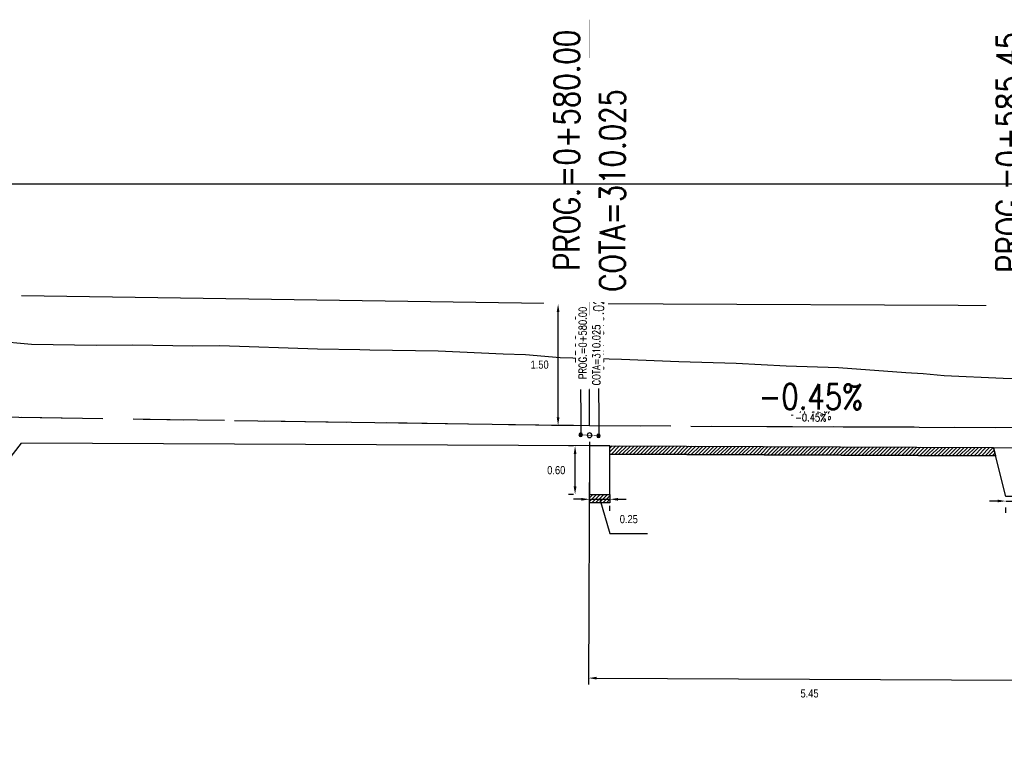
# Model space of a CAD drawing. Header units: metres. Extents: x 719936 to 720643, y 9143565 to 9144018.
# Tile 25 of 56: x 720498 to 720510, y 9143950 to 9143959. Entities that reach past the tile are written whole.
import ezdxf

# ---------------------------------------------------------------- set-up
doc = ezdxf.new("R2010")
doc.units = ezdxf.units.M
for name, pattern in [('CENTER', [2, 1.25, -0.25, 0.25, -0.25]), ('CENTER2', [1.125, 0.75, -0.125, 0.125, -0.125]), ('DASHED', [0.75, 0.5, -0.25]), ('DASHED2', [0.375, 0.25, -0.125])]:
    doc.linetypes.add(name, pattern=pattern)
for name, color, linetype in [('-01-C-DESCOLMA', 5, 'CENTER2'), ('01_CIVI_322_PF_GRID', 8, 'Continuous'), ('AecObjExplode_PLANTA RAPIDA_Vport_1ECE', 7, 'Continuous'), ('AecObjExplode_PLANTA RAPIDA_Vport_1ED3', 7, 'Continuous'), ('AecObjExplode_PLANTA RAPIDA_Vport_1ED7', 7, 'Continuous'), ('AecObjExplode_PLANTA RAPIDA_Vport_220C', 7, 'Continuous'), ('AecObjExplode_PLANTA RAPIDA_Vport_22C7', 7, 'Continuous'), ('AecObjExplode_PLANTA RAPIDA_Vport_22CB', 7, 'Continuous'), ('AecObjExplode_PLANTA RAPIDA_Vport_22E2', 7, 'Continuous'), ('AecObjExplode_PLANTA RAPIDA_Vport_22EB', 7, 'Continuous'), ('AecObjExplode_PLANTA RAPIDA_Vport_2460', 7, 'Continuous'), ('AecObjExplode_PLANTA RAPIDA_Vport_2496', 7, 'Continuous'), ('AIR.A3-TN', 32, 'Continuous'), ('AIR.A3_NOTAS', 7, 'Continuous'), ('AIR_NOTAS A-3', 7, 'Continuous'), ('C-ALIG', 5, 'CENTER'), ('C-Borde de Camino', 2, 'Continuous'), ('Layer1 (.05)', 8, 'Continuous'), ('LNII-TP-TEXTO', 1, 'Continuous')]:
    doc.layers.add(name, color=color, linetype=linetype)
doc.layers.add('COTAS-01', color=1, linetype='Continuous', lineweight=30)
doc.styles.add('AIR-Simplex.(0.80)', font='simplex.shx', dxfattribs={"width": 0.8})
doc.styles.add('Arial Narrow', font='ARIALN.TTF')
doc.styles.add('R80-50', font='romans.shx', dxfattribs={"width": 0.8, "height": 0.3})
doc.dimstyles.new('1-50', dxfattribs={"dimtxt": 0.3, "dimasz": 0.06, "dimexe": 0.08, "dimexo": 0.2, "dimgap": 0.05, "dimtad": 2, "dimtih": 1, "dimtoh": 1, "dimzin": 4, "dimdsep": 46, "dimtxsty": 'R80-50', "dimblk1": 'TICK2', "dimblk2": 'TICK2', "dimsah": 1, "dimcen": 0.09, "dimclrd": 1, "dimclre": 1, "dimclrt": 7, "dimadec": 0, "dimazin": 0, "dimtfac": 1, "dimtmove": 0, "dimatfit": 3, "dimldrblk": 'TICK2', "dimfxl": 1, "dimtolj": 1, "dimtzin": 0, "dimarcsym": 0})
pattern_1 = [(45, (1517.2198, 2008.505966), (-0.02245064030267, 0.02245064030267), [])]

# ---------------------------------------------------------------- blocks, each defined once
blk = doc.blocks.new('*D46')
at = {"color": 1, "lineweight": -2, "transparency": 16777216}
for p, q in [((720505.044, 9143955.207), (720504.776, 9143955.207)), ((720504.856, 9143953.807), (720504.856, 9143955.107)), ((720505.044, 9143953.707), (720504.776, 9143953.707))]:
    blk.add_line(p, q, dxfattribs=at)
at = {"color": 1, "transparency": 16777216}
for points in [[(720504.839, 9143955.107), (720504.872, 9143955.107), (720504.856, 9143955.207)], [(720504.839, 9143953.807), (720504.872, 9143953.807), (720504.856, 9143953.707)]]:
    blk.add_solid(points, dxfattribs=at)
at = {"layer": 'Defpoints', "color": 0, "transparency": 16777216}
for p in [(720504.856, 9143955.207), (720505.244, 9143955.207), (720505.244, 9143953.707)]:
    blk.add_point(p, dxfattribs=at)
at = {"color": 7, "transparency": 16777216, "insert": (720504.628, 9143954.457), "char_height": 0.1, "attachment_point": 5, "style": 'Arial Narrow'}
blk.add_mtext('\\A1;1.50', dxfattribs=at)
blk = doc.blocks.new('TICK2')
at = {"layer": 'COTAS-01', "ltscale": 0.5}
blk.add_line((-1.25, 0), (1.25, 0), dxfattribs=at)
blk.add_circle((0, 0), 0.5, dxfattribs=at)
blk = doc.blocks.new('*D48')
at = {"color": 1, "lineweight": -2, "transparency": 16777216}
for p, q in [((720505.243, 9143953.507), (720505.229, 9143950.516)), ((720510.693, 9143953.483), (720510.679, 9143950.491)), ((720505.33, 9143950.595), (720510.58, 9143950.572))]:
    blk.add_line(p, q, dxfattribs=at)
at = {"color": 1, "transparency": 16777216}
for points in [[(720505.33, 9143950.612), (720505.33, 9143950.579), (720505.23, 9143950.596)], [(720510.58, 9143950.588), (720510.58, 9143950.555), (720510.68, 9143950.571)]]:
    blk.add_solid(points, dxfattribs=at)
at = {"layer": 'Defpoints', "color": 0, "transparency": 16777216}
for p in [(720505.244, 9143953.707), (720510.694, 9143953.683), (720510.68, 9143950.571)]:
    blk.add_point(p, dxfattribs=at)
at = {"color": 7, "transparency": 16777216, "insert": (720507.954, 9143950.407), "char_height": 0.1, "attachment_point": 5, "style": 'Arial Narrow'}
blk.add_mtext('\\A1;5.45', dxfattribs=at)
blk = doc.blocks.new('water stop')
at = {"layer": 'Layer1 (.05)'}
h = blk.add_hatch(dxfattribs=at)
h.set_pattern_fill('AR-BRSTD', color=256, scale=0.013033)
h.set_pattern_definition([(0, (-322910.8009, -4097122.9582), (0, 0.88285196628), []), (90, (-322910.8009, -4097122.9582), (-1.32411243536, 0.88285196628), [0.88285196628, -0.88285196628])])
edge = h.paths.add_edge_path()
edge.add_arc((720675.31, 9143996.886), 0.0283, 176.5714, 536.5714, ccw=False)
h = blk.add_hatch(color=256, dxfattribs=at)
h.dxf.hatch_style = 1
edge = h.paths.add_edge_path()
edge.add_arc((720675.2, 9143996.886), 0.0221, 176.5714, 536.5714, ccw=False)
h = blk.add_hatch(color=256, dxfattribs=at)
h.dxf.hatch_style = 1
edge = h.paths.add_edge_path()
edge.add_arc((720675.42, 9143996.886), 0.0221, 176.5714, 536.5714, ccw=False)
at = {"layer": 'LNII-TP-TEXTO'}
h = blk.add_hatch(dxfattribs=at)
h.set_pattern_fill('AR-BRSTD', color=1, scale=0.013033)
h.set_pattern_definition([(0, (-322910.9113, -4097122.9582), (0, 0.88285196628), []), (90, (-322910.9113, -4097122.9582), (-1.32411243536, 0.88285196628), [0.88285196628, -0.88285196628])])
edge = h.paths.add_edge_path()
edge.add_arc((720675.2, 9143996.886), 0.0221, 176.5714, 536.5714, ccw=False)
h = blk.add_hatch(dxfattribs=at)
h.set_pattern_fill('AR-BRSTD', color=1, scale=0.009)
h.set_pattern_definition([(0, (0.0762, 0), (0, 0.6096762), []), (90, (0.0762, 0), (-0.9144, 0.6096762), [0.6096762, -0.6096762])])
edge = h.paths.add_edge_path()
edge.add_arc((720675.42, 9143996.886), 0.0221, 176.5714, 536.5714, ccw=False)
at = {"layer": 'Layer1 (.05)', "const_width": 0.00724, "flags": 128}
blk.add_lwpolyline([(720675.2, 9143996.886), (720675.42, 9143996.886)], dxfattribs=at)
at = {"layer": 'Layer1 (.05)'}
for centre, radius in [((720675.31, 9143996.886), 0.0283), ((720675.2, 9143996.886), 0.0221), ((720675.42, 9143996.886), 0.0221)]:
    blk.add_circle(centre, radius, dxfattribs=at)
blk = doc.blocks.new('*D54')
at = {"color": 1, "lineweight": -2, "transparency": 16777216}
for p, q in [((720505.144, 9143952.799), (720505.044, 9143952.799)), ((720505.244, 9143952.799), (720505.494, 9143952.799)), ((720505.244, 9143952.799), (720505.494, 9143952.799)), ((720505.369, 9143952.799), (720505.495, 9143952.378)), ((720505.594, 9143952.799), (720505.694, 9143952.799)), ((720505.244, 9143952.657), (720505.244, 9143952.719)), ((720505.494, 9143952.657), (720505.494, 9143952.719)), ((720505.495, 9143952.378), (720505.959, 9143952.378))]:
    blk.add_line(p, q, dxfattribs=at)
at = {"color": 1, "transparency": 16777216}
for points in [[(720505.144, 9143952.815), (720505.144, 9143952.782), (720505.244, 9143952.799)], [(720505.594, 9143952.815), (720505.594, 9143952.782), (720505.494, 9143952.799)]]:
    blk.add_solid(points, dxfattribs=at)
at = {"layer": 'Defpoints', "color": 0, "transparency": 16777216}
for p in [(720505.244, 9143952.857), (720505.494, 9143952.857), (720505.494, 9143952.799)]:
    blk.add_point(p, dxfattribs=at)
at = {"color": 7, "transparency": 16777216, "insert": (720505.727, 9143952.554), "char_height": 0.1, "attachment_point": 5, "style": 'Arial Narrow'}
blk.add_mtext('\\A1;0.25', dxfattribs=at)
blk = doc.blocks.new('*D55')
at = {"color": 1, "lineweight": -2, "transparency": 16777216}
for p, q in [((720505.044, 9143953.457), (720504.985, 9143953.457)), ((720505.065, 9143952.957), (720505.065, 9143953.357)), ((720505.044, 9143952.857), (720504.985, 9143952.857))]:
    blk.add_line(p, q, dxfattribs=at)
at = {"color": 1, "transparency": 16777216}
for points in [[(720505.048, 9143953.357), (720505.082, 9143953.357), (720505.065, 9143953.457)], [(720505.048, 9143952.957), (720505.082, 9143952.957), (720505.065, 9143952.857)]]:
    blk.add_solid(points, dxfattribs=at)
at = {"layer": 'Defpoints', "color": 0, "transparency": 16777216}
for p in [(720505.065, 9143953.457), (720505.244, 9143953.457), (720505.244, 9143952.857)]:
    blk.add_point(p, dxfattribs=at)
at = {"color": 7, "transparency": 16777216, "insert": (720504.833, 9143953.157), "char_height": 0.1, "attachment_point": 5, "style": 'Arial Narrow'}
blk.add_mtext('\\A1;0.60', dxfattribs=at)
blk = doc.blocks.new('*D56')
at = {"color": 1, "lineweight": -2, "transparency": 16777216}
for p, q in [((720510.272, 9143952.777), (720510.172, 9143952.777)), ((720510.372, 9143952.777), (720510.672, 9143952.777)), ((720510.372, 9143952.777), (720510.672, 9143952.777)), ((720510.522, 9143952.777), (720510.649, 9143952.357)), ((720510.772, 9143952.777), (720510.872, 9143952.777)), ((720510.372, 9143952.633), (720510.372, 9143952.697)), ((720510.672, 9143952.633), (720510.672, 9143952.697)), ((720510.649, 9143952.357), (720511.111, 9143952.357))]:
    blk.add_line(p, q, dxfattribs=at)
at = {"color": 1, "transparency": 16777216}
for points in [[(720510.272, 9143952.794), (720510.272, 9143952.761), (720510.372, 9143952.777)], [(720510.772, 9143952.794), (720510.772, 9143952.761), (720510.672, 9143952.777)]]:
    blk.add_solid(points, dxfattribs=at)
at = {"layer": 'Defpoints', "color": 0, "transparency": 16777216}
for p in [(720510.372, 9143952.833), (720510.672, 9143952.833), (720510.672, 9143952.777)]:
    blk.add_point(p, dxfattribs=at)
at = {"color": 7, "transparency": 16777216, "insert": (720510.88, 9143952.533), "char_height": 0.1, "attachment_point": 5, "style": 'Arial Narrow'}
blk.add_mtext('\\A1;0.30', dxfattribs=at)
blk = doc.blocks.new('AecObjExplode_PLANTA RAPIDA_Vport_1ECE')
at = {"layer": '-01-C-DESCOLMA', "color": 5, "linetype": 'CENTER2', "lineweight": 30, "ltscale": 5, "flags": 128}
blk.add_lwpolyline([(720495.244, 9143953.852), (720505.244, 9143953.707), (720510.694, 9143953.683), (720522.941, 9143951.483), (720533.741, 9143951.483), (720535.244, 9143952.483), (720540.244, 9143952.432), (720543.244, 9143952.333)], dxfattribs=at)
at = {"layer": '01_CIVI_322_PF_GRID', "color": 7, "linetype": 'Continuous', "lineweight": -3}
blk.add_line((720495.244, 9143956.683), (720545.244, 9143956.683), dxfattribs=at)
at = {"layer": 'AIR.A3-TN', "color": 32, "linetype": 'Continuous', "lineweight": -3, "ltscale": 5, "flags": 128}
blk.add_lwpolyline([(720497.914, 9143954.749), (720498.367, 9143954.708), (720499.162, 9143954.697), (720499.616, 9143954.7), (720500.354, 9143954.69), (720500.689, 9143954.693), (720501.891, 9143954.653), (720502.414, 9143954.646), (720502.537, 9143954.639), (720503.378, 9143954.626), (720504.179, 9143954.589), (720504.453, 9143954.583), (720504.88, 9143954.547), (720505.638, 9143954.526), (720506.343, 9143954.496), (720507.052, 9143954.477), (720507.665, 9143954.442), (720508.311, 9143954.424), (720509.139, 9143954.361), (720509.354, 9143954.349), (720509.613, 9143954.322), (720510.341, 9143954.293), (720511.039, 9143954.266)], dxfattribs=at)
at = {"layer": 'AIR_NOTAS A-3', "color": 7, "linetype": 'Continuous', "lineweight": -3}
blk.add_line((720505.244, 9143953.707), (720505.244, 9143958.707), dxfattribs=at)
at = {"layer": 'AIR.A3_NOTAS', "color": 7, "linetype": 'Continuous', "lineweight": -3, "insert": (720507.97, 9143953.907), "char_height": 0.3125, "width": 1.37071, "attachment_point": 8, "rotation": 359.7423, "style": 'AIR-Simplex.(0.80)', "bg_fill": 3, "box_fill_scale": 1.08, "bg_fill_color": 256, "bg_fill_true_color": 13158600, "bg_fill_transparency": 0}
blk.add_mtext('-0.45%', dxfattribs=at)
at = {"layer": 'AIR_NOTAS A-3', "color": 7, "linetype": 'Continuous', "lineweight": -3, "char_height": 0.3125, "rotation": 90, "style": 'AIR-Simplex.(0.80)', "bg_fill": 3, "box_fill_scale": 1.4, "bg_fill_color": 256, "bg_fill_true_color": 13158600, "bg_fill_transparency": 0}
for s, insert, width, attachment_point in [('PROG.=0+580.00', (720505.119, 9143958.582), 3.25845, 9), ('PROG.=0+585.45', (720510.569, 9143958.558), 3.25845, 9), ('COTA=310.025', (720505.369, 9143955.356), 2.75345, 1)]:
    blk.add_mtext(s, dxfattribs=dict(at, insert=insert, width=width, attachment_point=attachment_point))
blk = doc.blocks.new('AecObjExplode_PLANTA RAPIDA_Vport_1ED3')
at = {"layer": '-01-C-DESCOLMA', "color": 5, "linetype": 'CENTER2', "lineweight": 30, "ltscale": 5, "flags": 128}
blk.add_lwpolyline([(720495.244, 9143953.852), (720505.244, 9143953.707), (720510.694, 9143953.683), (720522.941, 9143951.483), (720533.741, 9143951.483), (720535.244, 9143952.483), (720540.244, 9143952.432), (720543.244, 9143952.333)], dxfattribs=at)
at = {"layer": '01_CIVI_322_PF_GRID', "color": 7, "linetype": 'Continuous', "lineweight": -3}
blk.add_line((720495.244, 9143956.683), (720545.244, 9143956.683), dxfattribs=at)
at = {"layer": 'AIR.A3-TN', "color": 32, "linetype": 'Continuous', "lineweight": -3, "ltscale": 5, "flags": 128}
blk.add_lwpolyline([(720497.914, 9143954.749), (720498.367, 9143954.708), (720499.162, 9143954.697), (720499.616, 9143954.7), (720500.354, 9143954.69), (720500.689, 9143954.693), (720501.891, 9143954.653), (720502.414, 9143954.646), (720502.537, 9143954.639), (720503.378, 9143954.626), (720504.179, 9143954.589), (720504.453, 9143954.583), (720504.88, 9143954.547), (720505.638, 9143954.526), (720506.343, 9143954.496), (720507.052, 9143954.477), (720507.665, 9143954.442), (720508.311, 9143954.424), (720509.139, 9143954.361), (720509.354, 9143954.349), (720509.613, 9143954.322), (720510.341, 9143954.293), (720511.039, 9143954.266)], dxfattribs=at)
at = {"layer": 'AIR_NOTAS A-3', "color": 7, "linetype": 'Continuous', "lineweight": -3}
blk.add_line((720505.244, 9143953.707), (720505.244, 9143955.707), dxfattribs=at)
at = {"layer": 'AIR.A3_NOTAS', "color": 7, "linetype": 'Continuous', "lineweight": -3, "insert": (720507.969, 9143953.78), "char_height": 0.125, "width": 0.54829, "attachment_point": 8, "rotation": 359.7423, "style": 'AIR-Simplex.(0.80)', "bg_fill": 3, "box_fill_scale": 1.08, "bg_fill_color": 256, "bg_fill_true_color": 13158600, "bg_fill_transparency": 0}
blk.add_mtext('-0.45%', dxfattribs=at)
at = {"layer": 'AIR_NOTAS A-3', "color": 7, "linetype": 'Continuous', "lineweight": -3, "char_height": 0.125, "rotation": 90, "style": 'AIR-Simplex.(0.80)', "bg_fill": 3, "box_fill_scale": 1.4, "bg_fill_color": 256, "bg_fill_true_color": 13158600, "bg_fill_transparency": 0}
for s, insert, width, attachment_point in [('PROG.=0+580.00', (720505.194, 9143955.657), 1.30338, 9), ('COTA=310.025', (720505.294, 9143954.367), 1.10138, 1)]:
    blk.add_mtext(s, dxfattribs=dict(at, insert=insert, width=width, attachment_point=attachment_point))
blk = doc.blocks.new('AecObjExplode_PLANTA RAPIDA_Vport_1ED7')
at = {"layer": '-01-C-DESCOLMA', "color": 5, "linetype": 'CENTER2', "lineweight": 30, "ltscale": 5, "flags": 128}
blk.add_lwpolyline([(720495.244, 9143953.852), (720505.244, 9143953.707), (720510.694, 9143953.683), (720522.941, 9143951.483), (720533.741, 9143951.483), (720535.244, 9143952.483), (720540.244, 9143952.432), (720543.244, 9143952.333)], dxfattribs=at)
at = {"layer": '01_CIVI_322_PF_GRID', "color": 7, "linetype": 'Continuous', "lineweight": -3}
blk.add_line((720495.244, 9143956.683), (720545.244, 9143956.683), dxfattribs=at)
at = {"layer": 'AIR.A3-TN', "color": 32, "linetype": 'Continuous', "lineweight": -3, "ltscale": 5, "flags": 128}
blk.add_lwpolyline([(720497.914, 9143954.749), (720498.367, 9143954.708), (720499.162, 9143954.697), (720499.616, 9143954.7), (720500.354, 9143954.69), (720500.689, 9143954.693), (720501.891, 9143954.653), (720502.414, 9143954.646), (720502.537, 9143954.639), (720503.378, 9143954.626), (720504.179, 9143954.589), (720504.453, 9143954.583), (720504.88, 9143954.547), (720505.638, 9143954.526), (720506.343, 9143954.496), (720507.052, 9143954.477), (720507.665, 9143954.442), (720508.311, 9143954.424), (720509.139, 9143954.361), (720509.354, 9143954.349), (720509.613, 9143954.322), (720510.341, 9143954.293), (720511.039, 9143954.266)], dxfattribs=at)
at = {"layer": 'AIR_NOTAS A-3', "color": 7, "linetype": 'Continuous', "lineweight": -3}
blk.add_line((720505.244, 9143953.707), (720505.244, 9143955.707), dxfattribs=at)
at = {"layer": 'AIR.A3_NOTAS', "color": 7, "linetype": 'Continuous', "lineweight": -3, "insert": (720507.969, 9143953.78), "char_height": 0.125, "width": 0.54829, "attachment_point": 8, "rotation": 359.7423, "style": 'AIR-Simplex.(0.80)', "bg_fill": 3, "box_fill_scale": 1.08, "bg_fill_color": 256, "bg_fill_true_color": 13158600, "bg_fill_transparency": 0}
blk.add_mtext('-0.45%', dxfattribs=at)
at = {"layer": 'AIR_NOTAS A-3', "color": 7, "linetype": 'Continuous', "lineweight": -3, "char_height": 0.125, "rotation": 90, "style": 'AIR-Simplex.(0.80)', "bg_fill": 3, "box_fill_scale": 1.4, "bg_fill_color": 256, "bg_fill_true_color": 13158600, "bg_fill_transparency": 0}
for s, insert, width, attachment_point in [('PROG.=0+580.00', (720505.194, 9143955.657), 1.30338, 9), ('COTA=310.025', (720505.294, 9143954.367), 1.10138, 1)]:
    blk.add_mtext(s, dxfattribs=dict(at, insert=insert, width=width, attachment_point=attachment_point))
blk = doc.blocks.new('AecObjExplode_PLANTA RAPIDA_Vport_220C')
at = {"layer": '-01-C-DESCOLMA', "color": 5, "linetype": 'CENTER2', "lineweight": 30, "ltscale": 5, "flags": 128}
blk.add_lwpolyline([(720495.244, 9143953.852), (720505.244, 9143953.707), (720510.694, 9143953.683), (720522.941, 9143951.483), (720533.741, 9143951.483), (720535.244, 9143952.483), (720540.244, 9143952.432), (720543.244, 9143952.333)], dxfattribs=at)
at = {"layer": '01_CIVI_322_PF_GRID', "color": 7, "linetype": 'Continuous', "lineweight": -3}
blk.add_line((720495.244, 9143956.683), (720545.244, 9143956.683), dxfattribs=at)
at = {"layer": 'AIR.A3-TN', "color": 32, "linetype": 'Continuous', "lineweight": -3, "ltscale": 5, "flags": 128}
blk.add_lwpolyline([(720497.914, 9143954.749), (720498.367, 9143954.708), (720499.162, 9143954.697), (720499.616, 9143954.7), (720500.354, 9143954.69), (720500.689, 9143954.693), (720501.891, 9143954.653), (720502.414, 9143954.646), (720502.537, 9143954.639), (720503.378, 9143954.626), (720504.179, 9143954.589), (720504.453, 9143954.583), (720504.88, 9143954.547), (720505.638, 9143954.526), (720506.343, 9143954.496), (720507.052, 9143954.477), (720507.665, 9143954.442), (720508.311, 9143954.424), (720509.139, 9143954.361), (720509.354, 9143954.349), (720509.613, 9143954.322), (720510.341, 9143954.293), (720511.039, 9143954.266)], dxfattribs=at)
at = {"layer": 'AIR_NOTAS A-3', "color": 7, "linetype": 'Continuous', "lineweight": -3}
blk.add_line((720505.244, 9143953.707), (720505.244, 9143958.707), dxfattribs=at)
at = {"layer": 'AIR.A3_NOTAS', "color": 7, "linetype": 'Continuous', "lineweight": -3, "insert": (720507.97, 9143953.907), "char_height": 0.3125, "width": 1.37071, "attachment_point": 8, "rotation": 359.7423, "style": 'AIR-Simplex.(0.80)', "bg_fill": 3, "box_fill_scale": 1.08, "bg_fill_color": 256, "bg_fill_true_color": 13158600, "bg_fill_transparency": 0}
blk.add_mtext('-0.45%', dxfattribs=at)
at = {"layer": 'AIR_NOTAS A-3', "color": 7, "linetype": 'Continuous', "lineweight": -3, "char_height": 0.3125, "rotation": 90, "style": 'AIR-Simplex.(0.80)', "bg_fill": 3, "box_fill_scale": 1.4, "bg_fill_color": 256, "bg_fill_true_color": 13158600, "bg_fill_transparency": 0}
for s, insert, width, attachment_point in [('PROG.=0+580.00', (720505.119, 9143958.582), 3.25845, 9), ('PROG.=0+585.45', (720510.569, 9143958.558), 3.25845, 9), ('COTA=310.025', (720505.369, 9143955.356), 2.75345, 1)]:
    blk.add_mtext(s, dxfattribs=dict(at, insert=insert, width=width, attachment_point=attachment_point))
blk = doc.blocks.new('AecObjExplode_PLANTA RAPIDA_Vport_22C7')
at = {"layer": '-01-C-DESCOLMA', "color": 5, "linetype": 'CENTER2', "lineweight": 30, "ltscale": 5, "flags": 128}
blk.add_lwpolyline([(720495.244, 9143953.852), (720505.244, 9143953.707), (720510.694, 9143953.683), (720522.941, 9143951.483), (720533.741, 9143951.483), (720535.244, 9143952.483), (720540.244, 9143952.432), (720543.244, 9143952.333)], dxfattribs=at)
at = {"layer": '01_CIVI_322_PF_GRID', "color": 7, "linetype": 'Continuous', "lineweight": -3}
blk.add_line((720495.244, 9143956.683), (720545.244, 9143956.683), dxfattribs=at)
at = {"layer": 'AIR.A3-TN', "color": 32, "linetype": 'Continuous', "lineweight": -3, "ltscale": 5, "flags": 128}
blk.add_lwpolyline([(720497.914, 9143954.749), (720498.367, 9143954.708), (720499.162, 9143954.697), (720499.616, 9143954.7), (720500.354, 9143954.69), (720500.689, 9143954.693), (720501.891, 9143954.653), (720502.414, 9143954.646), (720502.537, 9143954.639), (720503.378, 9143954.626), (720504.179, 9143954.589), (720504.453, 9143954.583), (720504.88, 9143954.547), (720505.638, 9143954.526), (720506.343, 9143954.496), (720507.052, 9143954.477), (720507.665, 9143954.442), (720508.311, 9143954.424), (720509.139, 9143954.361), (720509.354, 9143954.349), (720509.613, 9143954.322), (720510.341, 9143954.293), (720511.039, 9143954.266)], dxfattribs=at)
at = {"layer": 'AIR_NOTAS A-3', "color": 7, "linetype": 'Continuous', "lineweight": -3}
blk.add_line((720505.244, 9143953.707), (720505.244, 9143955.207), dxfattribs=at)
at = {"layer": 'AIR.A3_NOTAS', "color": 7, "linetype": 'Continuous', "lineweight": -3, "insert": (720507.969, 9143953.759), "char_height": 0.0938, "width": 0.41121, "attachment_point": 8, "rotation": 359.7423, "style": 'AIR-Simplex.(0.80)', "bg_fill": 3, "box_fill_scale": 1.08, "bg_fill_color": 256, "bg_fill_true_color": 13158600, "bg_fill_transparency": 0}
blk.add_mtext('-0.45%', dxfattribs=at)
at = {"layer": 'AIR_NOTAS A-3', "color": 7, "linetype": 'Continuous', "lineweight": -3, "char_height": 0.09375, "rotation": 90, "style": 'AIR-Simplex.(0.80)', "bg_fill": 3, "box_fill_scale": 1.4, "bg_fill_color": 256, "bg_fill_true_color": 13158600, "bg_fill_transparency": 0}
for s, insert, width, attachment_point in [('PROG.=0+580.00', (720505.206, 9143955.17), 0.97754, 9), ('COTA=310.025', (720505.281, 9143954.202), 0.82604, 1)]:
    blk.add_mtext(s, dxfattribs=dict(at, insert=insert, width=width, attachment_point=attachment_point))
blk = doc.blocks.new('AecObjExplode_PLANTA RAPIDA_Vport_22CB')
at = {"layer": '-01-C-DESCOLMA', "color": 5, "linetype": 'CENTER2', "lineweight": 30, "ltscale": 5, "flags": 128}
blk.add_lwpolyline([(720495.244, 9143953.852), (720505.244, 9143953.707), (720510.694, 9143953.683), (720522.941, 9143951.483), (720533.741, 9143951.483), (720535.244, 9143952.483), (720540.244, 9143952.432), (720543.244, 9143952.333)], dxfattribs=at)
at = {"layer": '01_CIVI_322_PF_GRID', "color": 7, "linetype": 'Continuous', "lineweight": -3}
blk.add_line((720495.244, 9143956.683), (720545.244, 9143956.683), dxfattribs=at)
at = {"layer": 'AIR.A3-TN', "color": 32, "linetype": 'Continuous', "lineweight": -3, "ltscale": 5, "flags": 128}
blk.add_lwpolyline([(720497.914, 9143954.749), (720498.367, 9143954.708), (720499.162, 9143954.697), (720499.616, 9143954.7), (720500.354, 9143954.69), (720500.689, 9143954.693), (720501.891, 9143954.653), (720502.414, 9143954.646), (720502.537, 9143954.639), (720503.378, 9143954.626), (720504.179, 9143954.589), (720504.453, 9143954.583), (720504.88, 9143954.547), (720505.638, 9143954.526), (720506.343, 9143954.496), (720507.052, 9143954.477), (720507.665, 9143954.442), (720508.311, 9143954.424), (720509.139, 9143954.361), (720509.354, 9143954.349), (720509.613, 9143954.322), (720510.341, 9143954.293), (720511.039, 9143954.266)], dxfattribs=at)
at = {"layer": 'AIR_NOTAS A-3', "color": 7, "linetype": 'Continuous', "lineweight": -3}
blk.add_line((720505.244, 9143953.707), (720505.244, 9143955.207), dxfattribs=at)
at = {"layer": 'AIR.A3_NOTAS', "color": 7, "linetype": 'Continuous', "lineweight": -3, "insert": (720507.969, 9143953.759), "char_height": 0.0938, "width": 0.41121, "attachment_point": 8, "rotation": 359.7423, "style": 'AIR-Simplex.(0.80)', "bg_fill": 3, "box_fill_scale": 1.08, "bg_fill_color": 256, "bg_fill_true_color": 13158600, "bg_fill_transparency": 0}
blk.add_mtext('-0.45%', dxfattribs=at)
at = {"layer": 'AIR_NOTAS A-3', "color": 7, "linetype": 'Continuous', "lineweight": -3, "char_height": 0.09375, "rotation": 90, "style": 'AIR-Simplex.(0.80)', "bg_fill": 3, "box_fill_scale": 1.4, "bg_fill_color": 256, "bg_fill_true_color": 13158600, "bg_fill_transparency": 0}
for s, insert, width, attachment_point in [('PROG.=0+580.00', (720505.206, 9143955.17), 0.97754, 9), ('COTA=310.025', (720505.281, 9143954.202), 0.82604, 1)]:
    blk.add_mtext(s, dxfattribs=dict(at, insert=insert, width=width, attachment_point=attachment_point))
blk = doc.blocks.new('AecObjExplode_PLANTA RAPIDA_Vport_22E2')
at = {"layer": '-01-C-DESCOLMA', "color": 5, "linetype": 'CENTER2', "lineweight": 30, "ltscale": 5, "flags": 128}
blk.add_lwpolyline([(720495.244, 9143953.852), (720505.244, 9143953.707), (720510.694, 9143953.683), (720522.941, 9143951.483), (720533.741, 9143951.483), (720535.244, 9143952.483), (720540.244, 9143952.432), (720543.244, 9143952.333)], dxfattribs=at)
at = {"layer": '01_CIVI_322_PF_GRID', "color": 7, "linetype": 'Continuous', "lineweight": -3}
blk.add_line((720495.244, 9143956.683), (720545.244, 9143956.683), dxfattribs=at)
at = {"layer": 'AIR.A3-TN', "color": 32, "linetype": 'Continuous', "lineweight": -3, "ltscale": 5, "flags": 128}
blk.add_lwpolyline([(720497.914, 9143954.749), (720498.367, 9143954.708), (720499.162, 9143954.697), (720499.616, 9143954.7), (720500.354, 9143954.69), (720500.689, 9143954.693), (720501.891, 9143954.653), (720502.414, 9143954.646), (720502.537, 9143954.639), (720503.378, 9143954.626), (720504.179, 9143954.589), (720504.453, 9143954.583), (720504.88, 9143954.547), (720505.638, 9143954.526), (720506.343, 9143954.496), (720507.052, 9143954.477), (720507.665, 9143954.442), (720508.311, 9143954.424), (720509.139, 9143954.361), (720509.354, 9143954.349), (720509.613, 9143954.322), (720510.341, 9143954.293), (720511.039, 9143954.266)], dxfattribs=at)
at = {"layer": 'AIR_NOTAS A-3', "color": 7, "linetype": 'Continuous', "lineweight": -3}
blk.add_line((720505.244, 9143953.707), (720505.244, 9143955.207), dxfattribs=at)
at = {"layer": 'AIR.A3_NOTAS', "color": 7, "linetype": 'Continuous', "lineweight": -3, "insert": (720507.969, 9143953.759), "char_height": 0.0938, "width": 0.41121, "attachment_point": 8, "rotation": 359.7423, "style": 'AIR-Simplex.(0.80)', "bg_fill": 3, "box_fill_scale": 1.08, "bg_fill_color": 256, "bg_fill_true_color": 13158600, "bg_fill_transparency": 0}
blk.add_mtext('-0.45%', dxfattribs=at)
at = {"layer": 'AIR_NOTAS A-3', "color": 7, "linetype": 'Continuous', "lineweight": -3, "char_height": 0.09375, "rotation": 90, "style": 'AIR-Simplex.(0.80)', "bg_fill": 3, "box_fill_scale": 1.4, "bg_fill_color": 256, "bg_fill_true_color": 13158600, "bg_fill_transparency": 0}
for s, insert, width, attachment_point in [('PROG.=0+580.00', (720505.206, 9143955.17), 0.97754, 9), ('COTA=310.025', (720505.281, 9143954.202), 0.82604, 1)]:
    blk.add_mtext(s, dxfattribs=dict(at, insert=insert, width=width, attachment_point=attachment_point))
blk = doc.blocks.new('AecObjExplode_PLANTA RAPIDA_Vport_22EB')
at = {"layer": '-01-C-DESCOLMA', "color": 5, "linetype": 'CENTER2', "lineweight": 30, "ltscale": 5, "flags": 128}
blk.add_lwpolyline([(720495.244, 9143953.852), (720505.244, 9143953.707), (720510.694, 9143953.683), (720522.941, 9143951.483), (720533.741, 9143951.483), (720535.244, 9143952.483), (720540.244, 9143952.432), (720543.244, 9143952.333)], dxfattribs=at)
at = {"layer": '01_CIVI_322_PF_GRID', "color": 7, "linetype": 'Continuous', "lineweight": -3}
blk.add_line((720495.244, 9143956.683), (720545.244, 9143956.683), dxfattribs=at)
at = {"layer": 'AIR.A3-TN', "color": 32, "linetype": 'Continuous', "lineweight": -3, "ltscale": 5, "flags": 128}
blk.add_lwpolyline([(720497.914, 9143954.749), (720498.367, 9143954.708), (720499.162, 9143954.697), (720499.616, 9143954.7), (720500.354, 9143954.69), (720500.689, 9143954.693), (720501.891, 9143954.653), (720502.414, 9143954.646), (720502.537, 9143954.639), (720503.378, 9143954.626), (720504.179, 9143954.589), (720504.453, 9143954.583), (720504.88, 9143954.547), (720505.638, 9143954.526), (720506.343, 9143954.496), (720507.052, 9143954.477), (720507.665, 9143954.442), (720508.311, 9143954.424), (720509.139, 9143954.361), (720509.354, 9143954.349), (720509.613, 9143954.322), (720510.341, 9143954.293), (720511.039, 9143954.266)], dxfattribs=at)
at = {"layer": 'AIR_NOTAS A-3', "color": 7, "linetype": 'Continuous', "lineweight": -3}
blk.add_line((720505.244, 9143953.707), (720505.244, 9143955.207), dxfattribs=at)
at = {"layer": 'AIR.A3_NOTAS', "color": 7, "linetype": 'Continuous', "lineweight": -3, "insert": (720507.969, 9143953.759), "char_height": 0.0938, "width": 0.41121, "attachment_point": 8, "rotation": 359.7423, "style": 'AIR-Simplex.(0.80)', "bg_fill": 3, "box_fill_scale": 1.08, "bg_fill_color": 256, "bg_fill_true_color": 13158600, "bg_fill_transparency": 0}
blk.add_mtext('-0.45%', dxfattribs=at)
at = {"layer": 'AIR_NOTAS A-3', "color": 7, "linetype": 'Continuous', "lineweight": -3, "char_height": 0.09375, "rotation": 90, "style": 'AIR-Simplex.(0.80)', "bg_fill": 3, "box_fill_scale": 1.4, "bg_fill_color": 256, "bg_fill_true_color": 13158600, "bg_fill_transparency": 0}
for s, insert, width, attachment_point in [('PROG.=0+580.00', (720505.206, 9143955.17), 0.97754, 9), ('COTA=310.025', (720505.281, 9143954.202), 0.82604, 1)]:
    blk.add_mtext(s, dxfattribs=dict(at, insert=insert, width=width, attachment_point=attachment_point))
blk = doc.blocks.new('AecObjExplode_PLANTA RAPIDA_Vport_2460')
at = {"layer": '-01-C-DESCOLMA', "color": 5, "linetype": 'CENTER2', "lineweight": 30, "ltscale": 5, "flags": 128}
blk.add_lwpolyline([(720495.244, 9143953.852), (720505.244, 9143953.707), (720510.694, 9143953.683), (720522.941, 9143951.483), (720533.741, 9143951.483), (720535.244, 9143952.483), (720540.244, 9143952.432), (720543.244, 9143952.333)], dxfattribs=at)
at = {"layer": '01_CIVI_322_PF_GRID', "color": 7, "linetype": 'Continuous', "lineweight": -3}
blk.add_line((720495.244, 9143956.683), (720545.244, 9143956.683), dxfattribs=at)
at = {"layer": 'AIR.A3-TN', "color": 32, "linetype": 'Continuous', "lineweight": -3, "ltscale": 5, "flags": 128}
blk.add_lwpolyline([(720497.914, 9143954.749), (720498.367, 9143954.708), (720499.162, 9143954.697), (720499.616, 9143954.7), (720500.354, 9143954.69), (720500.689, 9143954.693), (720501.891, 9143954.653), (720502.414, 9143954.646), (720502.537, 9143954.639), (720503.378, 9143954.626), (720504.179, 9143954.589), (720504.453, 9143954.583), (720504.88, 9143954.547), (720505.638, 9143954.526), (720506.343, 9143954.496), (720507.052, 9143954.477), (720507.665, 9143954.442), (720508.311, 9143954.424), (720509.139, 9143954.361), (720509.354, 9143954.349), (720509.613, 9143954.322), (720510.341, 9143954.293), (720511.039, 9143954.266)], dxfattribs=at)
at = {"layer": 'AIR_NOTAS A-3', "color": 7, "linetype": 'Continuous', "lineweight": -3}
blk.add_line((720505.244, 9143953.707), (720505.244, 9143955.207), dxfattribs=at)
at = {"layer": 'AIR.A3_NOTAS', "color": 7, "linetype": 'Continuous', "lineweight": -3, "insert": (720507.969, 9143953.759), "char_height": 0.0937, "width": 0.41121, "attachment_point": 8, "rotation": 359.7423, "style": 'AIR-Simplex.(0.80)', "bg_fill": 3, "box_fill_scale": 1.08, "bg_fill_color": 256, "bg_fill_true_color": 13158600, "bg_fill_transparency": 0}
blk.add_mtext('-0.45%', dxfattribs=at)
at = {"layer": 'AIR_NOTAS A-3', "color": 7, "linetype": 'Continuous', "lineweight": -3, "char_height": 0.09375, "rotation": 90, "style": 'AIR-Simplex.(0.80)', "bg_fill": 3, "box_fill_scale": 1.4, "bg_fill_color": 256, "bg_fill_true_color": 13158600, "bg_fill_transparency": 0}
for s, insert, width, attachment_point in [('PROG.=0+580.00', (720505.206, 9143955.17), 0.97754, 9), ('COTA=310.025', (720505.281, 9143954.202), 0.82604, 1)]:
    blk.add_mtext(s, dxfattribs=dict(at, insert=insert, width=width, attachment_point=attachment_point))
blk = doc.blocks.new('AecObjExplode_PLANTA RAPIDA_Vport_2496')
at = {"layer": '-01-C-DESCOLMA', "color": 5, "linetype": 'CENTER2', "lineweight": 30, "ltscale": 5, "flags": 128}
blk.add_lwpolyline([(720495.244, 9143953.852), (720505.244, 9143953.707), (720510.694, 9143953.683), (720522.941, 9143951.483), (720533.741, 9143951.483), (720535.244, 9143952.483), (720540.244, 9143952.432), (720543.244, 9143952.333)], dxfattribs=at)
at = {"layer": '01_CIVI_322_PF_GRID', "color": 7, "linetype": 'Continuous', "lineweight": -3}
blk.add_line((720495.244, 9143956.683), (720545.244, 9143956.683), dxfattribs=at)
at = {"layer": 'AIR.A3-TN', "color": 32, "linetype": 'Continuous', "lineweight": -3, "ltscale": 5, "flags": 128}
blk.add_lwpolyline([(720497.914, 9143954.749), (720498.367, 9143954.708), (720499.162, 9143954.697), (720499.616, 9143954.7), (720500.354, 9143954.69), (720500.689, 9143954.693), (720501.891, 9143954.653), (720502.414, 9143954.646), (720502.537, 9143954.639), (720503.378, 9143954.626), (720504.179, 9143954.589), (720504.453, 9143954.583), (720504.88, 9143954.547), (720505.638, 9143954.526), (720506.343, 9143954.496), (720507.052, 9143954.477), (720507.665, 9143954.442), (720508.311, 9143954.424), (720509.139, 9143954.361), (720509.354, 9143954.349), (720509.613, 9143954.322), (720510.341, 9143954.293), (720511.039, 9143954.266)], dxfattribs=at)
at = {"layer": 'AIR_NOTAS A-3', "color": 7, "linetype": 'Continuous', "lineweight": -3}
blk.add_line((720505.244, 9143953.707), (720505.244, 9143955.207), dxfattribs=at)
at = {"layer": 'AIR.A3_NOTAS', "color": 7, "linetype": 'Continuous', "lineweight": -3, "insert": (720507.969, 9143953.759), "char_height": 0.0938, "width": 0.41121, "attachment_point": 8, "rotation": 359.7423, "style": 'AIR-Simplex.(0.80)', "bg_fill": 3, "box_fill_scale": 1.08, "bg_fill_color": 256, "bg_fill_true_color": 13158600, "bg_fill_transparency": 0}
blk.add_mtext('-0.45%', dxfattribs=at)
at = {"layer": 'AIR_NOTAS A-3', "color": 7, "linetype": 'Continuous', "lineweight": -3, "char_height": 0.09375, "rotation": 90, "style": 'AIR-Simplex.(0.80)', "bg_fill": 3, "box_fill_scale": 1.4, "bg_fill_color": 256, "bg_fill_true_color": 13158600, "bg_fill_transparency": 0}
for s, insert, width, attachment_point in [('PROG.=0+580.00', (720505.206, 9143955.17), 0.97754, 9), ('COTA=310.025', (720505.281, 9143954.202), 0.82604, 1)]:
    blk.add_mtext(s, dxfattribs=dict(at, insert=insert, width=width, attachment_point=attachment_point))

msp = doc.modelspace()

# ---------------------------------------------------------------- hatches: boundary and pattern name
at = {"layer": 'C-ALIG', "ltscale": 10, "true_color": 0xd7ebd2, "transparency": 33554534}
h = msp.add_hatch(dxfattribs=at)
h.set_pattern_fill('ANSI31', color=254, scale=0.01)
h.set_pattern_definition(pattern_1)
h.paths.add_polyline_path([(720510.222, 9143953.435), (720510.247, 9143953.335), (720505.494, 9143953.356), (720505.494, 9143953.456)])
h = msp.add_hatch(dxfattribs=at)
h.set_pattern_fill('ANSI31', color=254, scale=0.01)
h.set_pattern_definition(pattern_1)
h.paths.add_polyline_path([(720505.244, 9143952.857), (720505.494, 9143952.857), (720505.494, 9143952.757), (720505.244, 9143952.757)])

# ---------------------------------------------------------------- linework, layer by layer
at = {"color": 6, "flags": 128}
for points in [[(720520.846, 9143953.383), (720510.694, 9143955.183), (720505.244, 9143955.207)], [(720505.494, 9143953.356), (720510.247, 9143953.335)]]:
    msp.add_lwpolyline(points, dxfattribs=at)
at = {"color": 3, "flags": 128}
for points in [[(720505.494, 9143953.456), (720505.244, 9143953.457), (720505.244, 9143952.857), (720505.494, 9143952.857)], [(720510.222, 9143953.435), (720510.672, 9143953.433), (720510.672, 9143952.833), (720510.372, 9143952.833)]]:
    msp.add_lwpolyline(points, close=True, dxfattribs=at)
at = {"layer": 'C-ALIG', "ltscale": 10}
for p, q in [((720498.243, 9143955.309), (720505.244, 9143955.207)), ((720505.244, 9143953.457), (720498.244, 9143953.489))]:
    msp.add_line(p, q, dxfattribs=at)
at = {"layer": 'C-ALIG', "color": 6, "ltscale": 10}
msp.add_line((720495.244, 9143949.683), (720498.244, 9143953.489), dxfattribs=at)
at = {"layer": 'C-ALIG', "color": 8, "ltscale": 10}
msp.add_lwpolyline([(720510.222, 9143953.435), (720510.247, 9143953.335), (720505.494, 9143953.356), (720505.494, 9143953.456), (720510.222, 9143953.435)], dxfattribs=at)
msp.add_lwpolyline([(720505.244, 9143952.857), (720505.494, 9143952.857), (720505.494, 9143952.757), (720505.244, 9143952.757)], close=True, dxfattribs=at)
at = {"layer": 'C-Borde de Camino', "color": 3, "linetype": 'DASHED', "lineweight": -3, "ltscale": 2}
msp.add_lwpolyline([(720495.244, 9143953.852), (720505.244, 9143953.707), (720510.694, 9143953.683), (720522.941, 9143951.483), (720533.741, 9143951.483), (720535.244, 9143952.483), (720540.244, 9143952.432), (720543.244, 9143952.333)], dxfattribs=at)
at = {"layer": 'LNII-TP-TEXTO', "linetype": 'DASHED2', "ltscale": 10, "flags": 128}
for points in [[(720505.139, 9143953.585), (720505.131, 9143955.208)], [(720505.36, 9143953.585), (720505.352, 9143955.207)]]:
    msp.add_lwpolyline(points, dxfattribs=at)

# ---------------------------------------------------------------- block references
at = {"layer": 'LNII-TP-TEXTO', "xscale": -1, "rotation": 356.5713897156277}
msp.add_blockref('water stop', (893035.422, -26776.225), dxfattribs=at)

# ---------------------------------------------------------------- dimensions: what is measured, and where the dimension line sits
dim = msp.add_linear_dim(base=(720504.856, 9143955.207), p1=(720505.244, 9143953.707), p2=(720505.244, 9143955.207), angle=90, dimstyle='1-50', override={"dimtxt": 0.1, "dimasz": 0.1, "dimgap": 0.125, "dimtoh": 0, "dimzin": 0, "dimtxsty": 'Arial Narrow', "dimtmove": 1})
dim.commit()
dim.dimension.update_dxf_attribs({"geometry": '*D46', "text_midpoint": (720504.628, 9143954.457)})
for p1, p2, distance, picture, middle in [((720505.244, 9143953.707), (720510.694, 9143953.683), -3.111, '*D48', (720507.954, 9143950.407)), ((720505.244, 9143952.857), (720505.244, 9143953.457), 0.179, '*D55', (720504.833, 9143953.157)), ((720505.244, 9143952.857), (720505.494, 9143952.857), -0.058, '*D54', (720505.62, 9143952.554)), ((720510.372, 9143952.833), (720510.672, 9143952.833), -0.055, '*D56', (720510.774, 9143952.533))]:
    dim = msp.add_aligned_dim(p1=p1, p2=p2, distance=distance, dimstyle='1-50', override={"dimtxt": 0.1, "dimasz": 0.1, "dimgap": 0.125, "dimtoh": 0, "dimzin": 0, "dimtxsty": 'Arial Narrow', "dimtmove": 1})
    dim.commit()
    dim.dimension.update_dxf_attribs({"geometry": picture, "text_midpoint": middle})

# ---------------------------------------------------------------- next in the draw order: block references
at = {"layer": 'AecObjExplode_PLANTA RAPIDA_Vport_1ECE'}
msp.add_blockref('AecObjExplode_PLANTA RAPIDA_Vport_1ECE', (0, 0), dxfattribs=at)

# ---------------------------------------------------------------- next in the draw order: block references
at = {"layer": 'AecObjExplode_PLANTA RAPIDA_Vport_1ED3'}
msp.add_blockref('AecObjExplode_PLANTA RAPIDA_Vport_1ED3', (0, 0), dxfattribs=at)

# ---------------------------------------------------------------- next in the draw order: block references
at = {"layer": 'AecObjExplode_PLANTA RAPIDA_Vport_1ED7'}
msp.add_blockref('AecObjExplode_PLANTA RAPIDA_Vport_1ED7', (0, 0), dxfattribs=at)

# ---------------------------------------------------------------- next in the draw order: block references
at = {"layer": 'AecObjExplode_PLANTA RAPIDA_Vport_220C'}
msp.add_blockref('AecObjExplode_PLANTA RAPIDA_Vport_220C', (0, 0), dxfattribs=at)

# ---------------------------------------------------------------- next in the draw order: block references
at = {"layer": 'AecObjExplode_PLANTA RAPIDA_Vport_22C7'}
msp.add_blockref('AecObjExplode_PLANTA RAPIDA_Vport_22C7', (0, 0), dxfattribs=at)

# ---------------------------------------------------------------- next in the draw order: block references
at = {"layer": 'AecObjExplode_PLANTA RAPIDA_Vport_22CB'}
msp.add_blockref('AecObjExplode_PLANTA RAPIDA_Vport_22CB', (0, 0), dxfattribs=at)

# ---------------------------------------------------------------- next in the draw order: block references
at = {"layer": 'AecObjExplode_PLANTA RAPIDA_Vport_22E2'}
msp.add_blockref('AecObjExplode_PLANTA RAPIDA_Vport_22E2', (0, 0), dxfattribs=at)

# ---------------------------------------------------------------- next in the draw order: block references
at = {"layer": 'AecObjExplode_PLANTA RAPIDA_Vport_22EB'}
msp.add_blockref('AecObjExplode_PLANTA RAPIDA_Vport_22EB', (0, 0), dxfattribs=at)

# ---------------------------------------------------------------- next in the draw order: block references
at = {"layer": 'AecObjExplode_PLANTA RAPIDA_Vport_2460'}
msp.add_blockref('AecObjExplode_PLANTA RAPIDA_Vport_2460', (0, 0), dxfattribs=at)

# ---------------------------------------------------------------- next in the draw order: block references
at = {"layer": 'AecObjExplode_PLANTA RAPIDA_Vport_2496'}
msp.add_blockref('AecObjExplode_PLANTA RAPIDA_Vport_2496', (0, 0), dxfattribs=at)

doc.saveas('drawing.dxf')
